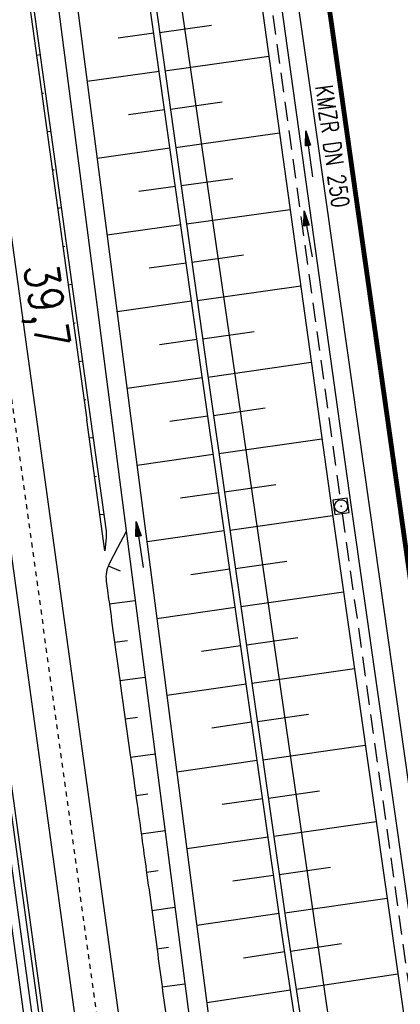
# Model space of a CAD drawing. Extents: x 446457 to 447032, y 444506 to 445688.
# Tile 37 of 83: x 446700 to 446740, y 444982 to 445084. Entities that reach past the tile are written whole.
import ezdxf
from ezdxf.enums import TextEntityAlignment as Align

# ---------------------------------------------------------------- set-up
doc = ezdxf.new("R2010")
doc.units = 0
doc.header["$LTSCALE"] = 2
doc.header["$MEASUREMENT"] = 0
for name, pattern in [('ACAD_ISO10W100W', [0.5, 0.25, -0.25]), ('AUSGEZOGEN', [0]), ('GESTRICH-X2', [1.5, 1, -0.5])]:
    doc.linetypes.add(name, pattern=pattern)
doc.layers.get('0').update_dxf_attribs({"linetype": 'AUSGEZOGEN'})
for name, color, linetype in [('203-GRENZL-BAB', 7, 'AUSGEZOGEN'), ('BOESCHG', 250, 'AUSGEZOGEN'), ('DB-Bahnachse', 7, 'CONTINUOUS'), ('DB-Böschungen', 15, 'CONTINUOUS'), ('DB-Gleisachse', 7, 'CONTINUOUS'), ('DB-Kabelanlagen', 15, 'CONTINUOUS'), ('DB-Lärmschutz-_Stützwände', 15, 'CONTINUOUS'), ('FBRTOP', 250, 'AUSGEZOGEN'), ('KANAL', 7, 'GESTRICH-X2'), ('MULDE', 250, 'AUSGEZOGEN'), ('PFEIL', 7, 'CONTINUOUS'), ('PFEILTOP', 200, 'AUSGEZOGEN'), ('SCHSYMBOL', 200, 'AUSGEZOGEN'), ('TEXTO', 4, 'CONTINUOUS')]:
    doc.layers.add(name, color=color, linetype=linetype)
doc.styles.add('ROMANS', font='romans.shx', dxfattribs={"width": 0.8})

# ---------------------------------------------------------------- blocks, each defined once
blk = doc.blocks.new('20')
blk.add_lwpolyline([(-0.75, -0.75), (0.75, -0.75), (0.75, 0.75), (-0.75, 0.75)], close=True)
blk.add_circle((0, 0), 0.676)
blk.add_point((0, 0))
blk = doc.blocks.new('PFEIL2')
at = {"color": 0}
for p, q in [((0.88, 0), (-2.4, -0.01)), ((0.88, -0.27), (0.88, 0.28)), ((0.88, 0.28), (2.43, 0.01)), ((0.91, 0.27), (0.88, 0.26)), ((0.97, 0.26), (0.88, 0.25)), ((1.02, 0.25), (0.88, 0.23)), ((1.07, 0.24), (0.88, 0.21)), ((1.13, 0.23), (0.88, 0.19)), ((1.18, 0.22), (0.88, 0.17)), ((1.24, 0.21), (0.88, 0.15)), ((1.29, 0.21), (0.88, 0.14)), ((1.34, 0.2), (0.88, 0.12)), ((1.4, 0.19), (0.88, 0.1)), ((1.45, 0.18), (0.88, 0.08)), ((1.51, 0.17), (0.88, 0.06)), ((1.56, 0.16), (0.88, 0.04)), ((1.61, 0.15), (0.88, 0.02)), ((1.67, 0.14), (0.88, 0.01)), ((1.72, 0.13), (0.88, -0.01)), ((1.78, 0.12), (0.88, -0.03)), ((1.83, 0.11), (0.88, -0.05)), ((1.88, 0.1), (0.88, -0.07)), ((1.94, 0.09), (0.88, -0.09)), ((2.05, 0.08), (0.88, -0.12)), ((1.99, 0.08), (0.88, -0.11)), ((2.1, 0.07), (0.88, -0.14)), ((2.15, 0.06), (0.88, -0.16)), ((2.21, 0.05), (0.88, -0.18)), ((2.26, 0.04), (0.88, -0.2)), ((2.32, 0.03), (0.88, -0.22)), ((2.37, 0.02), (0.88, -0.23)), ((2.42, 0.01), (0.88, -0.25)), ((2.43, 0.01), (0.88, -0.27))]:
    blk.add_line(p, q, dxfattribs=at)

msp = doc.modelspace()

# ---------------------------------------------------------------- linework, layer by layer
at = {"layer": '203-GRENZL-BAB', "flags": 128}
msp.add_lwpolyline([(446702.1, 445188.59), (446735.76, 444956.92)], dxfattribs=at)
at = {"layer": 'BOESCHG'}
for p, q in [((446714.86, 445082.5), (446720.24, 445083.26)), ((446714.27, 445082.42), (446710.57, 445081.9)), ((446715.42, 445078.54), (446726.16, 445080.05)), ((446714.83, 445078.46), (446707.39, 445077.42)), ((446715.98, 445074.58), (446721.34, 445075.33)), ((446715.38, 445074.5), (446711.65, 445073.97)), ((446716.53, 445070.62), (446727.26, 445072.13)), ((446715.94, 445070.54), (446708.42, 445069.48)), ((446716.5, 445066.58), (446712.72, 445066.05)), ((446717.09, 445066.66), (446722.45, 445067.41)), ((446717.64, 445062.7), (446728.36, 445064.2)), ((446717.05, 445062.61), (446709.45, 445061.55)), ((446718.2, 445058.74), (446723.56, 445059.49)), ((446717.61, 445058.65), (446713.79, 445058.12)), ((446718.76, 445054.78), (446729.46, 445056.28)), ((446718.16, 445054.69), (446710.48, 445053.61)), ((446719.31, 445050.81), (446724.66, 445051.57)), ((446718.72, 445050.73), (446714.86, 445050.19)), ((446719.87, 445046.85), (446730.56, 445048.39)), ((446719.28, 445046.77), (446711.51, 445045.66)), ((446720.44, 445042.89), (446725.77, 445043.66)), ((446719.85, 445042.81), (446715.94, 445042.25)), ((446721.01, 445038.93), (446731.66, 445040.46)), ((446720.41, 445038.85), (446712.54, 445037.72)), ((446721.57, 445034.98), (446726.89, 445035.74)), ((446720.98, 445034.89), (446717.02, 445034.32)), ((446722.14, 445031.02), (446732.76, 445032.54)), ((446721.55, 445030.93), (446713.57, 445029.79)), ((446722.71, 445027.06), (446728.02, 445027.82)), ((446722.12, 445026.97), (446718.1, 445026.4)), ((446723.28, 445023.1), (446733.89, 445024.62)), ((446722.69, 445023.01), (446714.6, 445021.85)), ((446723.85, 445019.14), (446729.15, 445019.9)), ((446723.25, 445019.05), (446719.19, 445018.47)), ((446724.41, 445015.18), (446735.02, 445016.7)), ((446723.82, 445015.09), (446715.63, 445013.92)), ((446724.98, 445011.22), (446730.28, 445011.98)), ((446724.39, 445011.14), (446720.27, 445010.54)), ((446725.55, 445007.26), (446736.14, 445008.78)), ((446724.96, 445007.18), (446716.66, 445005.99)), ((446726.12, 445003.3), (446731.41, 445004.06)), ((446725.53, 445003.22), (446721.35, 445002.62)), ((446726.69, 444999.34), (446737.27, 445000.86)), ((446726.09, 444999.26), (446717.69, 444998.05)), ((446726.66, 444995.3), (446722.43, 444994.69)), ((446727.25, 444995.38), (446732.54, 444996.14)), ((446727.82, 444991.42), (446738.4, 444992.94)), ((446727.23, 444991.34), (446718.72, 444990.12)), ((446728.4, 444987.46), (446733.68, 444988.26)), ((446727.81, 444987.38), (446723.53, 444986.73)), ((446729, 444983.51), (446739.51, 444985.1)), ((446728.41, 444983.43), (446719.76, 444982.11))]:
    msp.add_line(p, q, dxfattribs=at)
at = {"layer": 'BOESCHG', "flags": 128}
for points in [[(446767.8, 444741.96), (446761.3, 444780.01), (446754.64, 444829.31), (446748.97, 444871.2), (446740.91, 444921.93), (446734.05, 444946.22), (446727.55, 444989.1), (446719.19, 445047.38), (446712.21, 445097.06), (446706.99, 445134.19), (446698.31, 445195.32), (446688.72, 445263.03), (446681.82, 445311.41), (446673.94, 445366.96), (446668.61, 445404.57), (446661.95, 445451.27), (446656.59, 445490.29), (446648.46, 445549.52), (446644.65, 445577.55)], [(446645.24, 445577.63), (446649.06, 445549.6), (446657.19, 445490.37), (446662.54, 445451.36), (446669.2, 445404.66), (446674.53, 445367.05), (446682.41, 445311.5), (446689.31, 445263.11), (446698.9, 445195.41), (446707.58, 445134.27), (446712.81, 445097.15), (446719.79, 445047.46), (446728.14, 444989.19), (446734.64, 444946.35), (446741.49, 444922.06), (446749.56, 444871.29), (446755.24, 444829.39), (446762.09, 444780.13), (446768.59, 444742.09)]]:
    msp.add_lwpolyline(points, dxfattribs=at)
at = {"layer": 'DB-Bahnachse', "linetype": 'ACAD_ISO10W100W'}
msp.add_line((446698.61, 445051.52), (446712, 444954.44), dxfattribs=at)
at = {"layer": 'DB-Böschungen', "linetype": 'Continuous'}
for p, q in [((446693.66, 445141.5), (446707.33, 445042.43)), ((446694.06, 445141.55), (446707.73, 445042.49)), ((446697.54, 445004.69), (446700.94, 444979.94))]:
    msp.add_line(p, q, dxfattribs=at)
at = {"layer": 'DB-Böschungen'}
for p, q in [((446702.13, 445080.17), (446702.52, 445080.23)), ((446702.67, 445076.21), (446702.87, 445076.24)), ((446703.22, 445072.25), (446703.62, 445072.3)), ((446703.77, 445068.28), (446703.96, 445068.31)), ((446704.31, 445064.32), (446704.71, 445064.38)), ((446704.86, 445060.36), (446705.06, 445060.39)), ((446705.41, 445056.4), (446705.8, 445056.45)), ((446705.95, 445052.43), (446706.15, 445052.46)), ((446709.56, 445027.32), (446710.79, 445026.8)), ((446709.67, 445023.38), (446712.34, 445023.74)), ((446710.22, 445019.41), (446711.54, 445019.6)), ((446710.77, 445015.45), (446713.37, 445015.81)), ((446711.32, 445011.49), (446712.6, 445011.67)), ((446711.87, 445007.53), (446714.4, 445007.88)), ((446712.42, 445003.57), (446713.67, 445003.74)), ((446712.97, 444999.6), (446715.43, 444999.94)), ((446713.52, 444995.64), (446714.73, 444995.81)), ((446714.06, 444991.68), (446716.46, 444992)), ((446714.59, 444987.71), (446715.78, 444987.87)), ((446715.12, 444983.75), (446717.49, 444984.07))]:
    msp.add_line(p, q, dxfattribs=at)
at = {"layer": 'DB-Böschungen', "flags": 128}
for points in [[(446706.5, 445048.47), (446706.9, 445048.53)], [(446707.05, 445044.51), (446707.24, 445044.54)], [(446707.73, 445042.49), (446709.33, 445030.92), (446709.34, 445030.21), (446709.21, 445028.86), (446707.33, 445042.43)], [(446707.59, 445040.55), (446707.99, 445040.6)], [(446708.14, 445036.58), (446708.34, 445036.61)], [(446708.69, 445032.62), (446709.08, 445032.68)]]:
    msp.add_lwpolyline(points, dxfattribs=at)
at = {"layer": 'DB-Böschungen'}
msp.add_lwpolyline([(446711.42, 445030.86), (446710.53, 445029.19), (446709.67, 445027.54, 0.077913), (446709.37, 445026.67, 0.077759), (446709.35, 445025.74, 0.000152), (446709.48, 445024.76, 0.000128), (446709.64, 445023.59, 0.000001), (446710.73, 445015.74, 0.000102), (446710.74, 445015.64, 0.000225), (446711.29, 445011.69, -0.000047), (446711.84, 445007.74, -0.000121), (446712.55, 445002.64, -0.00009), (446713.49, 444995.84, -0.001346), (446714.61, 444987.62, 0.001451), (446715.64, 444979.99, 0.000022), (446716.71, 444972.28, 0.00002), (446717.84, 444964.14, 0.000001), (446719.21, 444954.24, -0.000001), (446720.2, 444947.16, -0.000021)], format="xyb", dxfattribs=at)
at = {"layer": 'DB-Gleisachse', "linetype": 'Continuous'}
for p, q in [((446681.45, 445192.33), (446717.57, 444930.6)), ((446677.01, 445191.61), (446713.11, 444929.98))]:
    msp.add_line(p, q, dxfattribs=at)
at = {"layer": 'DB-Kabelanlagen', "linetype": 'Continuous'}
for p, q in [((446673.39, 445191.11), (446709.49, 444929.48)), ((446673.79, 445191.17), (446709.89, 444929.54))]:
    msp.add_line(p, q, dxfattribs=at)
at = {"layer": 'DB-Lärmschutz-_Stützwände', "linetype": 'Continuous'}
msp.add_line((446693.69, 445038.53), (446707.22, 444940.46), dxfattribs=at)
at = {"layer": 'FBRTOP', "const_width": 0.5}
for points in [[(446727.61, 445203.66, 0.000005), (446731.55, 445175.83, 0.000006), (446734.44, 445155.44, 0.000005), (446738.34, 445127.87, 0.000006), (446741.35, 445106.67, 0.000262), (446744.9, 445081.67, -0.000165), (446748.46, 445056.66, -0.000317), (446752.37, 445028.97, 0.000384), (446755.61, 445006.07, 0.000054), (446757.26, 444994.45, -0.000066), (446758.92, 444982.82, -0.00003), (446762.61, 444956.82, -0.000033), (446765.93, 444933.46, -0.000136), (446769.38, 444909.08, 0.000143), (446772.83, 444884.71, 0.000117), (446776.4, 444859.65, -0.00009), (446779.96, 444834.59, -0.000035)], [(446713.97, 445215.21, -0.000001), (446725.24, 445135.65, -0.000002), (446731.51, 445091.44), (446745.54, 444992.43), (446759.58, 444893.42, -0.000001), (446768.35, 444831.54, 0.000001), (446777.12, 444769.66, 0.000003), (446785.89, 444707.78, -0.000002), (446794.66, 444645.9, -0.000001), (446801.68, 444596.39, 0.000001), (446808.69, 444546.89, 0.000001), (446810.62, 444533.28, -0.000003)]]:
    msp.add_lwpolyline(points, format="xyb", dxfattribs=at)
at = {"layer": 'FBRTOP', "const_width": 0.5, "flags": 128}
msp.add_lwpolyline([(446675.46, 445601.14, -0.000029), (446678.25, 445581.62, -0.000083), (446679.22, 445574.8), (446686.23, 445525.58, -0.000461), (446689.72, 445500.85, 0.000412), (446693.21, 445476.12, 0.000274), (446696.65, 445451.98, -0.000308), (446700.09, 445427.84, -0.000041), (446704.16, 445399.13, -0.000053), (446707.34, 445376.68, -0.000068), (446710.75, 445352.56, 0.000201), (446714.16, 445328.44, 0.000066), (446717.77, 445303.04, -0.000029), (446721.37, 445277.64, -0.000013), (446726.04, 445244.73, -0.000025), (446728.41, 445227.99, -0.000188), (446731.78, 445204.22, 0.000116), (446735.14, 445180.44, 0.000098), (446738.6, 445156.01, -0.000125), (446742.07, 445131.57, -0.00007), (446745.54, 445107, 0.000053), (446749.01, 445082.43, 0.000033), (446753.82, 445048.45, 0.00007), (446756.1, 445032.39, 0.000049), (446757.1, 445025.34, 0.000008), (446763.02, 444983.7, 0.000035), (446769.86, 444935.6, 0.000241), (446770.85, 444928.66, 0.000398), (446771.04, 444927.39, -0.000146), (446771.22, 444926.12, -0.001113), (446773.4, 444910.74, 0.00067), (446776.99, 444885.18), (446784.08, 444835.29, -0.000024), (446786.4, 444818.9, -0.000012), (446791.08, 444785.97)], format="xyb", dxfattribs=at)
at = {"layer": 'FBRTOP', "flags": 128}
msp.add_lwpolyline([(446688.21, 445374.6), (446691.72, 445349.92), (446695.2, 445325.29), (446698.73, 445300.51), (446702.22, 445275.95), (446705.67, 445251.31), (446709.16, 445226.75), (446712.82, 445202.13), (446716.17, 445177.37), (446719.66, 445152.81), (446723.14, 445128.06), (446726.62, 445103.38), (446730.14, 445078.74), (446733.64, 445053.99), (446737.12, 445029.41), (446740.62, 445004.74), (446744.07, 444980.36), (446747.58, 444955.64), (446751.09, 444930.99)], dxfattribs=at)
at = {"layer": 'KANAL'}
for p, q in [((446723.69, 445105.06), (446733.53, 445034.22)), ((446733.75, 445032.75), (446743.78, 444961.62))]:
    msp.add_line(p, q, dxfattribs=at)
at = {"layer": 'MULDE', "flags": 128}
for points in [[(446632.76, 445584.79), (446633.61, 445574.92), (446665.24, 445365.13), (446698.14, 445133.14), (446718.79, 444974.01), (446724.16, 444947.46), (446728.66, 444934.05), (446731.07, 444919.46), (446754.11, 444738.7), (446755.21, 444731.31)], [(446634.75, 445584.96), (446635.6, 445575.16), (446667.22, 445365.42), (446700.12, 445133.41), (446720.77, 444974.34), (446726.09, 444947.98), (446730.61, 444934.54), (446733.05, 444919.74), (446756.09, 444738.98), (446757.19, 444731.61)]]:
    msp.add_lwpolyline(points, dxfattribs=at)
msp.add_lwpolyline([(446655.38, 445579.09), (446655.56, 445577.6), (446664.66, 445513.44, 0.000111), (446664.66, 445513.44), (446674.02, 445447.68), (446683.45, 445381.92), (446685.67, 445367.19), (446692.02, 445321.07), (446702.16, 445249.88), (446712.35, 445177.34), (446717.88, 445137.42), (446722.6, 445105.66), (446732.64, 445033.35), (446742.51, 444964.09), (446742.89, 444960.74), (446753.36, 444889.07), (446763.53, 444816.5), (446773.64, 444745.74), (446773.73, 444744.44)], format="xyb", dxfattribs=at)
at = {"layer": 'MULDE'}
msp.add_lwpolyline([(446657.37, 445579.33), (446657.54, 445577.86), (446666.64, 445513.72), (446676, 445447.97), (446685.43, 445382.21), (446687.65, 445367.48), (446694, 445321.35), (446704.14, 445250.16), (446714.33, 445177.62), (446719.86, 445137.7), (446724.58, 445105.95), (446734.63, 445033.63), (446744.49, 444964.35), (446744.88, 444961), (446750, 444925.91)], dxfattribs=at)

# ---------------------------------------------------------------- block references
at = {"layer": 'PFEIL', "rotation": 97.90759999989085}
msp.add_blockref('PFEIL2', (446730.34, 445069.93), dxfattribs=at)
at = {"layer": 'PFEILTOP'}
for p, rotation in [((446730.22, 445061.66), 99.62175352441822), ((446712.81, 445029.51), 98.07485135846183)]:
    msp.add_blockref('PFEIL2', p, dxfattribs=dict(at, rotation=rotation))
at = {"layer": 'SCHSYMBOL', "rotation": 278.0671}
msp.add_blockref('20', (446733.64, 445033.49), dxfattribs=at)

# ---------------------------------------------------------------- texts
at = {"layer": 'DB-Bahnachse', "linetype": 'Continuous', "style": 'ROMANS', "oblique": 0, "width": 0.8337}
msp.add_text('39,7', height=3.5, rotation=279.0755, dxfattribs=at).set_placement((446700.81, 445058.28))
at = {"layer": 'TEXTO', "style": 'ROMANS', "width": 0.75}
msp.add_text('KMZR DN 250', height=1.8, rotation=277.9076, dxfattribs=at).set_placement((446731.85, 445070.61), align=Align.CENTER)

doc.saveas('drawing.dxf')
